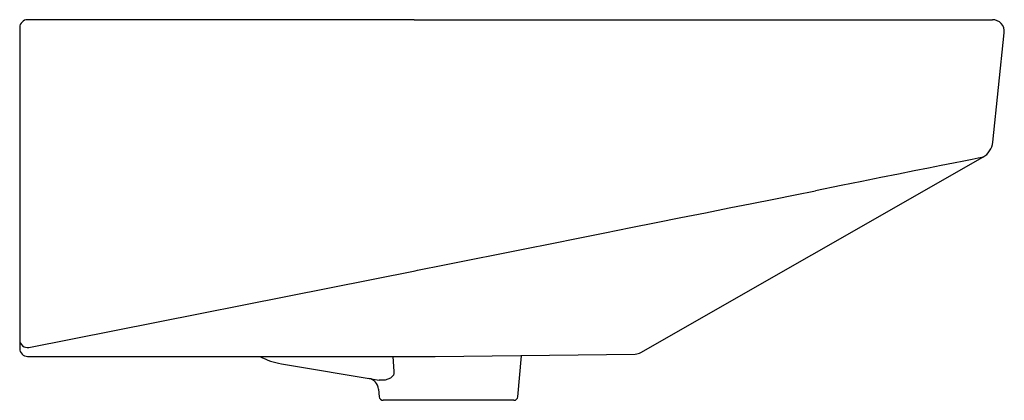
# Model space of a CAD drawing. Header units: millimetres. Extents: x 4595.426 to 4595.925, y 2568.657 to 2568.85.
import ezdxf

# ---------------------------------------------------------------- set-up
doc = ezdxf.new("R2010")
doc.units = ezdxf.units.MM
doc.layers.add('SANINDUSA', color=3, linetype='Continuous')

msp = doc.modelspace()

# ---------------------------------------------------------------- linework, layer by layer
at = {"layer": 'SANINDUSA'}
for p, q in [((4595.425923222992, 2568.846229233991), (4595.425923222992, 2568.844020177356)), ((4595.625923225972, 2568.850229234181), (4595.429923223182, 2568.850229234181)), ((4595.625923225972, 2568.850229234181), (4595.919259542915, 2568.850229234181)), ((4595.425923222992, 2568.844020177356), (4595.425923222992, 2568.683482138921)), ((4595.91939421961, 2568.78810983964), (4595.925226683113, 2568.843602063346)), ((4595.430635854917, 2568.684078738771), (4595.62644382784, 2568.722920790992)), ((4595.62644382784, 2568.722920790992), (4595.627718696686, 2568.723174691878)), ((4595.429923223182, 2568.679482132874), (4595.636676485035, 2568.679482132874)), ((4595.615189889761, 2568.679482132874), (4595.615589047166, 2568.671863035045)), ((4595.636688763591, 2568.679478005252), (4595.738095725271, 2568.680667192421)), ((4595.678582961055, 2568.659054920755), (4595.680402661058, 2568.679854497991)), ((4595.558655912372, 2568.67573675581), (4595.608176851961, 2568.667432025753)), ((4595.607925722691, 2568.662915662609), (4595.608263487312, 2568.659054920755)), ((4595.676590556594, 2568.657229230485), (4595.610255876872, 2568.657229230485))]:
    msp.add_line(p, q, dxfattribs=at)
at = {"layer": 'SANINDUSA', "flags": 128}
for points in [[(4595.740950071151, 2568.681452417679), (4595.827680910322, 2568.730962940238), (4595.914406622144, 2568.780470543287)], [(4595.914406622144, 2568.780470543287), (4595.913807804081, 2568.780351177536), (4595.912017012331, 2568.779993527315), (4595.908974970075, 2568.779385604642), (4595.904721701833, 2568.778536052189), (4595.899501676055, 2568.777493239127), (4595.89317333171, 2568.776228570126), (4595.886774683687, 2568.774950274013), (4595.879585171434, 2568.773514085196), (4595.871641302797, 2568.771926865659), (4595.862689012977, 2568.770138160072), (4595.852983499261, 2568.768199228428), (4595.842575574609, 2568.766119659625), (4595.829480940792, 2568.763502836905)], [(4595.785709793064, 2568.754756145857), (4595.797218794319, 2568.757056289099), (4595.808336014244, 2568.759278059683), (4595.819136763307, 2568.761436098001), (4595.829480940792, 2568.763502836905)], [(4595.735860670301, 2568.744793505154), (4595.748707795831, 2568.747361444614), (4595.761280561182, 2568.749874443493), (4595.773666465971, 2568.752349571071), (4595.785709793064, 2568.754756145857)], [(4595.627718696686, 2568.723174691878), (4595.641308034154, 2568.725892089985), (4595.654880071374, 2568.728605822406), (4595.668527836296, 2568.731334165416), (4595.682095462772, 2568.734046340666), (4595.695726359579, 2568.736771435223), (4595.709210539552, 2568.739467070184), (4595.722643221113, 2568.742151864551), (4595.735860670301, 2568.744793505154)], [(4595.615589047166, 2568.671863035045), (4595.615673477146, 2568.670865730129), (4595.615442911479, 2568.670045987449), (4595.615194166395, 2568.669622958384), (4595.613947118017, 2568.668501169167), (4595.612649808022, 2568.667877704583), (4595.611304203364, 2568.667505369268), (4595.608176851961, 2568.667432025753)]]:
    msp.add_lwpolyline(points, dxfattribs=at)
at = {"layer": 'SANINDUSA'}
for centre, radius, start, end in [((4595.429923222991, 2568.846229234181), 0.004000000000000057, 90, 180), ((4595.919259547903, 2568.844229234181), 0.006000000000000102, 353.9999999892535, 90), ((4595.909448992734, 2568.789155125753), 0.01000000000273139, 299.7164867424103, 353.999427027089), ((4595.429861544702, 2568.687942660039), 0.003940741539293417, 182.0079976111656, 281.3316881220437), ((4595.429923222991, 2568.683482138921), 0.004000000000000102, 180, 270.3384816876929), ((4595.737980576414, 2568.686666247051), 0.006000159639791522, 271.0996288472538, 299.719784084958), ((4595.564444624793, 2568.710254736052), 0.03500000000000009, 241.5480617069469, 260.4800000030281), ((4595.601948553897, 2568.662392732), 0.006000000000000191, 5.010425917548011, 80.4800000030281), ((4595.610255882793, 2568.659229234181), 0.002000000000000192, 184.9999999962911, 270), ((4595.676590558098, 2568.659229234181), 0.002000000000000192, 270, 355.0000000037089)]:
    msp.add_arc(centre, radius, start, end, dxfattribs=at)

doc.saveas('drawing.dxf')
